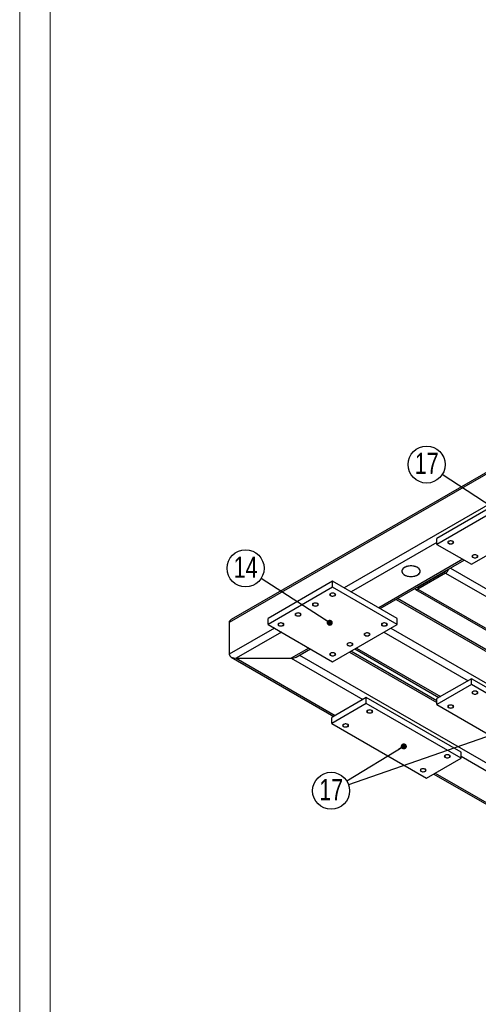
# Model space of a CAD drawing. Header units: millimetres. Extents: x 0 to 841, y 0 to 594.
# Tile 2 of 19: x 0 to 75, y 82 to 244. Entities that reach past the tile are written whole.
import ezdxf

# ---------------------------------------------------------------- set-up
doc = ezdxf.new("R2010")
doc.units = ezdxf.units.MM
doc.layers.add('NOTES', color=6, linetype='Continuous')
doc.layers.add('TRAIT-FINS', color=9, linetype='Continuous')
doc.layers.add('TRAIT-FORT', color=4, linetype='Continuous', lineweight=25)
doc.styles.add('SLDTEXTSTYLE0', font='TXT', dxfattribs={"width": 0.75})
doc.dimstyles.new('SLDDIMSTYLE4', dxfattribs={"dimtxt": 0.18, "dimasz": 1, "dimexe": 0, "dimexo": 0.0625, "dimgap": 0, "dimtad": 0, "dimtih": 1, "dimtoh": 1, "dimdec": 0, "dimrnd": 1e-09, "dimzin": 0, "dimdsep": 46, "dimtxsty": 'Standard', "dimblk1": 'DOT', "dimblk2": 'DOT', "dimsah": 1, "dimcen": 0.09, "dimadec": 0, "dimazin": 0, "dimtfac": 1, "dimtdec": 0, "dimtofl": 0, "dimtmove": 0, "dimatfit": 3, "dimldrblk": 'DOT', "dimfxl": 1, "dimfrac": 2, "dimtolj": 1, "dimtzin": 0, "dimarcsym": 0})

# ---------------------------------------------------------------- blocks, each defined once
blk = doc.blocks.new('SW_NOTE_26')
at = {"layer": 'NOTES', "color": 0}
blk.add_circle((-2.54, 1.66), 3.04, dxfattribs=at)
at = {"layer": 'NOTES', "color": 0, "insert": (-2.53, 3.59), "char_height": 3.5, "attachment_point": 2, "style": 'SLDTEXTSTYLE0'}
blk.add_mtext('17', dxfattribs=at)
blk = doc.blocks.new('_Dot')
at = {"color": 0, "linetype": 'ByBlock', "lineweight": -2}
blk.add_line((-0.5, 0), (-1, 0), dxfattribs=at)
at = {"color": 0, "linetype": 'ByBlock', "const_width": 0.5}
blk.add_lwpolyline([(-0.25, 0, 1), (0.25, 0, 1)], format="xyb", close=True, dxfattribs=at)
blk = doc.blocks.new('SW_NOTE_27')
at = {"layer": 'NOTES', "color": 0}
blk.add_circle((-2.55, 1.65), 3.04, dxfattribs=at)
at = {"layer": 'NOTES', "color": 0, "insert": (-2.54, 3.59), "char_height": 3.5, "attachment_point": 2, "style": 'SLDTEXTSTYLE0'}
blk.add_mtext('14', dxfattribs=at)
blk = doc.blocks.new('SW_NOTE_32')
at = {"layer": 'NOTES', "color": 0}
blk.add_circle((-2.59, -1.58), 3.04, dxfattribs=at)
at = {"layer": 'NOTES', "color": 0, "insert": (-2.58, 0.35), "char_height": 3.5, "attachment_point": 2, "style": 'SLDTEXTSTYLE0'}
blk.add_mtext('17', dxfattribs=at)

msp = doc.modelspace()

# ---------------------------------------------------------------- linework, layer by layer
at = {"lineweight": 18}
for p, q in [((0, 594), (0, 0)), ((5, 589), (5, 5))]:
    msp.add_line(p, q, dxfattribs=at)
at = {"layer": 'TRAIT-FINS', "lineweight": 18, "flags": 128}
for points in [[(71.07, 158.23), (71.18, 158.14), (71.22, 158.03), (71.18, 157.92), (71.07, 157.83), (70.91, 157.76), (70.72, 157.74), (70.53, 157.76), (70.36, 157.83), (70.25, 157.92), (70.22, 158.03), (70.25, 158.14), (70.36, 158.23), (70.53, 158.3), (70.72, 158.32), (70.91, 158.3), (71.07, 158.23)], [(75.03, 155.95), (75.14, 155.85), (75.18, 155.74), (75.14, 155.63), (75.03, 155.54), (74.87, 155.48), (74.68, 155.45), (74.49, 155.48), (74.32, 155.54), (74.21, 155.63), (74.18, 155.74), (74.21, 155.85), (74.32, 155.95), (74.49, 156.01), (74.68, 156.03), (74.87, 156.01), (75.03, 155.95)], [(51.7, 149.66), (51.8, 149.57), (51.84, 149.46), (51.8, 149.35), (51.7, 149.25), (51.53, 149.19), (51.34, 149.17), (51.15, 149.19), (50.99, 149.25), (50.88, 149.35), (50.84, 149.46), (50.88, 149.57), (50.99, 149.66), (51.15, 149.72), (51.34, 149.75), (51.53, 149.72), (51.7, 149.66)], [(48.87, 148.03), (48.98, 147.93), (49.01, 147.82), (48.98, 147.71), (48.87, 147.62), (48.7, 147.56), (48.51, 147.54), (48.32, 147.56), (48.16, 147.62), (48.05, 147.71), (48.01, 147.82), (48.05, 147.93), (48.16, 148.03), (48.32, 148.09), (48.51, 148.11), (48.7, 148.09), (48.87, 148.03)], [(46.04, 146.4), (46.15, 146.3), (46.19, 146.19), (46.15, 146.08), (46.04, 145.99), (45.88, 145.92), (45.69, 145.9), (45.49, 145.92), (45.33, 145.99), (45.22, 146.08), (45.19, 146.19), (45.22, 146.3), (45.33, 146.4), (45.49, 146.46), (45.69, 146.48), (45.88, 146.46), (46.04, 146.4)], [(43.21, 144.76), (43.32, 144.67), (43.36, 144.56), (43.32, 144.45), (43.21, 144.35), (43.05, 144.29), (42.86, 144.27), (42.67, 144.29), (42.5, 144.35), (42.39, 144.45), (42.36, 144.56), (42.39, 144.67), (42.5, 144.76), (42.67, 144.83), (42.86, 144.85), (43.05, 144.83), (43.21, 144.76)], [(60.18, 144.76), (60.29, 144.67), (60.33, 144.56), (60.29, 144.45), (60.18, 144.35), (60.02, 144.29), (59.83, 144.27), (59.64, 144.29), (59.47, 144.35), (59.37, 144.45), (59.33, 144.56), (59.37, 144.67), (59.47, 144.76), (59.64, 144.83), (59.83, 144.85), (60.02, 144.83), (60.18, 144.76)], [(57.35, 143.13), (57.46, 143.04), (57.5, 142.93), (57.46, 142.82), (57.35, 142.72), (57.19, 142.66), (57, 142.64), (56.81, 142.66), (56.65, 142.72), (56.54, 142.82), (56.5, 142.93), (56.54, 143.04), (56.65, 143.13), (56.81, 143.19), (57, 143.21), (57.19, 143.19), (57.35, 143.13)], [(54.52, 141.5), (54.63, 141.4), (54.67, 141.29), (54.63, 141.18), (54.52, 141.09), (54.36, 141.03), (54.17, 141), (53.98, 141.03), (53.82, 141.09), (53.71, 141.18), (53.67, 141.29), (53.71, 141.4), (53.82, 141.5), (53.98, 141.56), (54.17, 141.58), (54.36, 141.56), (54.52, 141.5)], [(51.7, 139.86), (51.8, 139.77), (51.84, 139.66), (51.8, 139.55), (51.7, 139.46), (51.53, 139.39), (51.34, 139.37), (51.15, 139.39), (50.99, 139.46), (50.88, 139.55), (50.84, 139.66), (50.88, 139.77), (50.99, 139.86), (51.15, 139.93), (51.34, 139.95), (51.53, 139.93), (51.7, 139.86)], [(75.03, 133.58), (75.14, 133.48), (75.18, 133.37), (75.14, 133.26), (75.03, 133.17), (74.87, 133.11), (74.68, 133.09), (74.49, 133.11), (74.32, 133.17), (74.21, 133.26), (74.18, 133.37), (74.21, 133.48), (74.32, 133.58), (74.49, 133.64), (74.68, 133.66), (74.87, 133.64), (75.03, 133.58)], [(71.07, 131.29), (71.18, 131.2), (71.22, 131.09), (71.18, 130.98), (71.07, 130.88), (70.91, 130.82), (70.72, 130.8), (70.53, 130.82), (70.36, 130.88), (70.25, 130.98), (70.22, 131.09), (70.25, 131.2), (70.36, 131.29), (70.53, 131.35), (70.72, 131.38), (70.91, 131.35), (71.07, 131.29)], [(57.78, 130.48), (57.88, 130.38), (57.92, 130.27), (57.88, 130.16), (57.78, 130.07), (57.61, 130), (57.42, 129.98), (57.23, 130), (57.07, 130.07), (56.96, 130.16), (56.92, 130.27), (56.96, 130.38), (57.07, 130.48), (57.23, 130.54), (57.42, 130.56), (57.61, 130.54), (57.78, 130.48)], [(53.82, 128.19), (53.93, 128.1), (53.96, 127.99), (53.93, 127.88), (53.82, 127.78), (53.65, 127.72), (53.46, 127.7), (53.27, 127.72), (53.11, 127.78), (53, 127.88), (52.96, 127.99), (53, 128.1), (53.11, 128.19), (53.27, 128.25), (53.46, 128.27), (53.65, 128.25), (53.82, 128.19)], [(70.5, 123.13), (70.61, 123.03), (70.65, 122.92), (70.61, 122.81), (70.5, 122.72), (70.34, 122.66), (70.15, 122.64), (69.96, 122.66), (69.8, 122.72), (69.69, 122.81), (69.65, 122.92), (69.69, 123.03), (69.8, 123.13), (69.96, 123.19), (70.15, 123.21), (70.34, 123.19), (70.5, 123.13)], [(66.54, 120.84), (66.65, 120.75), (66.69, 120.64), (66.65, 120.53), (66.54, 120.43), (66.38, 120.37), (66.19, 120.35), (66, 120.37), (65.84, 120.43), (65.73, 120.53), (65.69, 120.64), (65.73, 120.75), (65.84, 120.84), (66, 120.9), (66.19, 120.93), (66.38, 120.9), (66.54, 120.84)]]:
    msp.add_lwpolyline(points, dxfattribs=at)
at = {"layer": 'TRAIT-FORT', "lineweight": 25}
for p, q in [((200.54, 240.81), (34.37, 144.89)), ((200.54, 241.08), (34.7, 145.35)), ((118.16, 188.03), (53.25, 150.56)), ((84.01, 167.66), (68.45, 158.68)), ((84.01, 166.68), (68.45, 157.7)), ((74.11, 154.44), (89.67, 163.42)), ((68.45, 157.7), (68.45, 158.68)), ((68.45, 158.03), (54.38, 149.91)), ((68.45, 157.7), (74.11, 154.44)), ((72.7, 155.25), (58.91, 147.29)), ((59.14, 147.16), (72.93, 155.12)), ((70.67, 153.81), (114.27, 128.64)), ((65.34, 150.68), (69.87, 153.29)), ((69.87, 152.97), (65.34, 150.36)), ((69.82, 153.32), (69.87, 153.29)), ((69.87, 152.97), (113.71, 127.66)), ((51.34, 151.66), (40.74, 145.54)), ((51.34, 150.68), (40.74, 144.56)), ((51.34, 150.68), (51.34, 151.66)), ((61.95, 145.54), (51.34, 151.66)), ((61.95, 144.56), (51.34, 150.68)), ((64.94, 150.32), (108.78, 125.01)), ((65.29, 150.71), (65.34, 150.68)), ((65.34, 150.36), (109.18, 125.05)), ((61.76, 148.67), (100.84, 126.11)), ((100.67, 126.48), (61.99, 148.8)), ((40.74, 144.56), (40.74, 145.54)), ((61.95, 144.56), (61.95, 145.54)), ((34.37, 144.89), (34.37, 139.66)), ((41.8, 143.95), (34.37, 139.66)), ((40.74, 144.56), (51.34, 138.44)), ((51.34, 138.44), (61.95, 144.56)), ((60.89, 143.95), (100.84, 120.88)), ((42.93, 143.29), (35.5, 139.01)), ((59.76, 143.29), (73.55, 135.33)), ((47.45, 140.68), (44.55, 139.01)), ((55.23, 140.68), (69.02, 132.72)), ((34.7, 139.2), (51.53, 129.48)), ((35.5, 139.01), (44.55, 139.01)), ((35.5, 139.01), (51.77, 129.62)), ((44.55, 139.01), (56.29, 132.23)), ((45.35, 139.2), (47.69, 140.55)), ((45.92, 139.53), (87.62, 115.45)), ((54.1, 140.03), (68.45, 131.74)), ((68.45, 132.01), (54.33, 140.16)), ((55, 140.55), (68.79, 132.59)), ((74.11, 135.66), (68.45, 132.39)), ((74.11, 134.68), (68.45, 131.41)), ((74.11, 134.68), (74.11, 135.66)), ((89.67, 126.68), (74.11, 135.66)), ((89.67, 125.7), (74.11, 134.68)), ((56.86, 132.56), (51.2, 129.29)), ((56.86, 131.58), (56.86, 132.56)), ((72.41, 123.58), (56.86, 132.56)), ((56.86, 131.58), (51.2, 128.31)), ((72.41, 122.6), (56.86, 131.58)), ((68.45, 131.41), (68.45, 132.39)), ((68.45, 131.41), (84.01, 122.43)), ((51.2, 128.31), (51.2, 129.29)), ((51.2, 128.31), (66.76, 119.33)), ((72.41, 122.6), (72.41, 123.58)), ((72.41, 122.92), (86.49, 114.8)), ((66.76, 119.33), (72.41, 122.6)), ((67.94, 120.01), (81.73, 112.05)), ((68.17, 120.15), (81.96, 112.19))]:
    msp.add_line(p, q, dxfattribs=at)
at = {"layer": 'TRAIT-FORT', "lineweight": 25, "flags": 128}
for points in [[(70.42, 158.2), (70.34, 158.14), (70.3, 158.07), (70.29, 158), (70.33, 157.93), (70.39, 157.87), (70.49, 157.82), (70.61, 157.79), (70.73, 157.78), (70.86, 157.8), (70.97, 157.83), (71.06, 157.88), (71.12, 157.95), (71.14, 158.02), (71.13, 158.09), (71.08, 158.16), (70.99, 158.22), (70.89, 158.25), (70.76, 158.27), (70.64, 158.27), (70.52, 158.25), (70.42, 158.2)], [(74.38, 155.92), (74.3, 155.86), (74.26, 155.79), (74.25, 155.72), (74.29, 155.65), (74.35, 155.58), (74.45, 155.54), (74.57, 155.51), (74.69, 155.5), (74.82, 155.51), (74.93, 155.55), (75.02, 155.6), (75.08, 155.66), (75.1, 155.73), (75.09, 155.81), (75.04, 155.87), (74.95, 155.93), (74.85, 155.97), (74.72, 155.99), (74.6, 155.98), (74.48, 155.96), (74.38, 155.92)], [(63.15, 152.68), (63.32, 152.6), (63.51, 152.53), (63.73, 152.47), (63.95, 152.44), (64.18, 152.43), (64.41, 152.44), (64.63, 152.46), (64.85, 152.51), (65.05, 152.58), (65.23, 152.66), (65.38, 152.76), (65.51, 152.87), (65.61, 152.99), (65.67, 153.11), (65.7, 153.24), (65.7, 153.38), (65.66, 153.51), (65.59, 153.63), (65.48, 153.75), (65.34, 153.86), (65.18, 153.95), (65, 154.03), (64.79, 154.09), (64.58, 154.13), (64.35, 154.16), (64.12, 154.16), (63.89, 154.14), (63.67, 154.1), (63.46, 154.05), (63.27, 153.97), (63.11, 153.88), (62.96, 153.78), (62.85, 153.66), (62.77, 153.54), (62.72, 153.41), (62.71, 153.28), (62.73, 153.15), (62.78, 153.02), (62.87, 152.9), (63, 152.78), (63.15, 152.68)], [(65.27, 152.68), (65.42, 152.78), (65.54, 152.9), (65.63, 153.02), (65.68, 153.15), (65.71, 153.28), (65.69, 153.41), (65.64, 153.54), (65.56, 153.66), (65.45, 153.78), (65.31, 153.88), (65.14, 153.97), (64.95, 154.05), (64.74, 154.1), (64.52, 154.14), (64.29, 154.16), (64.06, 154.16), (63.84, 154.13), (63.62, 154.09), (63.41, 154.03), (63.23, 153.95), (63.07, 153.86), (62.93, 153.75), (62.83, 153.63), (62.75, 153.51), (62.71, 153.38), (62.71, 153.24), (62.74, 153.11), (62.8, 152.99), (62.9, 152.87), (63.03, 152.76), (63.19, 152.66), (63.37, 152.58), (63.57, 152.51), (63.78, 152.46), (64.01, 152.44), (64.23, 152.43), (64.46, 152.44), (64.69, 152.47), (64.9, 152.53), (65.09, 152.6), (65.27, 152.68)], [(51.04, 149.63), (50.97, 149.57), (50.92, 149.5), (50.92, 149.43), (50.95, 149.36), (51.02, 149.3), (51.12, 149.25), (51.23, 149.22), (51.36, 149.21), (51.48, 149.23), (51.59, 149.26), (51.68, 149.31), (51.74, 149.38), (51.77, 149.45), (51.75, 149.52), (51.7, 149.59), (51.62, 149.64), (51.51, 149.68), (51.39, 149.7), (51.26, 149.7), (51.14, 149.67), (51.04, 149.63)], [(48.21, 148), (48.14, 147.94), (48.1, 147.87), (48.09, 147.8), (48.12, 147.73), (48.19, 147.66), (48.29, 147.62), (48.4, 147.59), (48.53, 147.58), (48.65, 147.59), (48.77, 147.63), (48.86, 147.68), (48.91, 147.74), (48.94, 147.82), (48.92, 147.89), (48.87, 147.95), (48.79, 148.01), (48.68, 148.05), (48.56, 148.07), (48.43, 148.07), (48.31, 148.04), (48.21, 148)], [(45.38, 146.36), (45.31, 146.31), (45.27, 146.24), (45.26, 146.16), (45.3, 146.09), (45.36, 146.03), (45.46, 145.98), (45.58, 145.95), (45.7, 145.95), (45.83, 145.96), (45.94, 145.99), (46.03, 146.05), (46.09, 146.11), (46.11, 146.18), (46.1, 146.25), (46.04, 146.32), (45.96, 146.38), (45.85, 146.42), (45.73, 146.44), (45.61, 146.43), (45.49, 146.41), (45.38, 146.36)], [(42.56, 144.73), (42.48, 144.67), (42.44, 144.6), (42.43, 144.53), (42.47, 144.46), (42.53, 144.4), (42.63, 144.35), (42.75, 144.32), (42.87, 144.31), (43, 144.33), (43.11, 144.36), (43.2, 144.41), (43.26, 144.48), (43.28, 144.55), (43.27, 144.62), (43.22, 144.69), (43.13, 144.74), (43.03, 144.78), (42.9, 144.8), (42.78, 144.8), (42.66, 144.78), (42.56, 144.73)], [(59.53, 144.73), (59.45, 144.67), (59.41, 144.6), (59.4, 144.53), (59.44, 144.46), (59.51, 144.4), (59.6, 144.35), (59.72, 144.32), (59.84, 144.31), (59.97, 144.33), (60.08, 144.36), (60.17, 144.41), (60.23, 144.48), (60.25, 144.55), (60.24, 144.62), (60.19, 144.69), (60.1, 144.74), (60, 144.78), (59.87, 144.8), (59.75, 144.8), (59.63, 144.78), (59.53, 144.73)], [(56.7, 143.1), (56.62, 143.04), (56.58, 142.97), (56.58, 142.9), (56.61, 142.83), (56.68, 142.77), (56.77, 142.72), (56.89, 142.69), (57.01, 142.68), (57.14, 142.69), (57.25, 142.73), (57.34, 142.78), (57.4, 142.84), (57.42, 142.92), (57.41, 142.99), (57.36, 143.06), (57.28, 143.11), (57.17, 143.15), (57.05, 143.17), (56.92, 143.17), (56.8, 143.14), (56.7, 143.1)], [(53.87, 141.47), (53.79, 141.41), (53.75, 141.34), (53.75, 141.27), (53.78, 141.19), (53.85, 141.13), (53.94, 141.09), (54.06, 141.06), (54.19, 141.05), (54.31, 141.06), (54.42, 141.1), (54.51, 141.15), (54.57, 141.21), (54.59, 141.28), (54.58, 141.36), (54.53, 141.42), (54.45, 141.48), (54.34, 141.52), (54.22, 141.54), (54.09, 141.53), (53.97, 141.51), (53.87, 141.47)], [(51.04, 139.83), (50.97, 139.77), (50.92, 139.71), (50.92, 139.63), (50.95, 139.56), (51.02, 139.5), (51.12, 139.45), (51.23, 139.42), (51.36, 139.41), (51.48, 139.43), (51.59, 139.46), (51.68, 139.51), (51.74, 139.58), (51.77, 139.65), (51.75, 139.72), (51.7, 139.79), (51.62, 139.85), (51.51, 139.88), (51.39, 139.9), (51.26, 139.9), (51.14, 139.88), (51.04, 139.83)], [(74.38, 133.55), (74.3, 133.49), (74.26, 133.42), (74.25, 133.35), (74.29, 133.28), (74.35, 133.21), (74.45, 133.17), (74.57, 133.14), (74.69, 133.13), (74.82, 133.14), (74.93, 133.18), (75.02, 133.23), (75.08, 133.29), (75.1, 133.36), (75.09, 133.44), (75.04, 133.5), (74.95, 133.56), (74.85, 133.6), (74.72, 133.62), (74.6, 133.61), (74.48, 133.59), (74.38, 133.55)], [(70.42, 131.26), (70.34, 131.2), (70.3, 131.13), (70.29, 131.06), (70.33, 130.99), (70.39, 130.93), (70.49, 130.88), (70.61, 130.85), (70.73, 130.84), (70.86, 130.86), (70.97, 130.89), (71.06, 130.94), (71.12, 131.01), (71.14, 131.08), (71.13, 131.15), (71.08, 131.22), (70.99, 131.27), (70.89, 131.31), (70.76, 131.33), (70.64, 131.33), (70.52, 131.3), (70.42, 131.26)], [(57.12, 130.44), (57.05, 130.39), (57.01, 130.32), (57, 130.24), (57.03, 130.17), (57.1, 130.11), (57.2, 130.06), (57.31, 130.03), (57.44, 130.03), (57.56, 130.04), (57.68, 130.07), (57.76, 130.13), (57.82, 130.19), (57.85, 130.26), (57.83, 130.33), (57.78, 130.4), (57.7, 130.46), (57.59, 130.5), (57.47, 130.52), (57.34, 130.51), (57.22, 130.49), (57.12, 130.44)], [(53.16, 128.16), (53.09, 128.1), (53.05, 128.03), (53.04, 127.96), (53.07, 127.89), (53.14, 127.83), (53.24, 127.78), (53.35, 127.75), (53.48, 127.74), (53.6, 127.75), (53.72, 127.79), (53.81, 127.84), (53.86, 127.9), (53.89, 127.98), (53.87, 128.05), (53.82, 128.12), (53.74, 128.17), (53.63, 128.21), (53.51, 128.23), (53.38, 128.23), (53.26, 128.2), (53.16, 128.16)], [(69.85, 123.1), (69.78, 123.04), (69.73, 122.97), (69.73, 122.9), (69.76, 122.83), (69.83, 122.76), (69.92, 122.72), (70.04, 122.69), (70.17, 122.68), (70.29, 122.69), (70.4, 122.73), (70.49, 122.78), (70.55, 122.84), (70.58, 122.91), (70.56, 122.99), (70.51, 123.05), (70.43, 123.11), (70.32, 123.15), (70.2, 123.17), (70.07, 123.16), (69.95, 123.14), (69.85, 123.1)], [(65.89, 120.81), (65.82, 120.75), (65.77, 120.68), (65.77, 120.61), (65.8, 120.54), (65.87, 120.48), (65.96, 120.43), (66.08, 120.4), (66.21, 120.39), (66.33, 120.41), (66.44, 120.44), (66.53, 120.49), (66.59, 120.56), (66.62, 120.63), (66.6, 120.7), (66.55, 120.77), (66.47, 120.82), (66.36, 120.86), (66.24, 120.88), (66.11, 120.88), (65.99, 120.85), (65.89, 120.81)]]:
    msp.add_lwpolyline(points, dxfattribs=at)
at = {"layer": 'TRAIT-FORT', "lineweight": 25}
for centre, radius, start, end in [((69.2, 154.01), 1.24, 302.6962, 343.029), ((69.58, 153.76), 0.553, 301.6608, 324.2411), ((65.12, 150.62), 0.345, 211.4558, 309.7085), ((65.22, 150.86), 0.221, 261.0531, 304.1615)]:
    msp.add_arc(centre, radius, start, end, dxfattribs=at)
for centre, start_param, end_param in [((35.5, 144.89), 2.356113, 3.141593), ((35.5, 144.89), 2.356113, 3.141593), ((35.5, 139.66), 3.141593, 4.712389), ((35.5, 139.66), 3.141593, 4.712389), ((44.55, 139.66), 4.712389, 5.497706), ((44.55, 139.66), 4.712389, 5.497706)]:
    msp.add_ellipse(centre, major_axis=(1.13, 0), ratio=0.577382, start_param=start_param, end_param=end_param, dxfattribs=at)

# ---------------------------------------------------------------- block references
at = {"layer": 'NOTES'}
for name, p in [('SW_NOTE_26', (69.3, 169.14)), ('SW_NOTE_27', (39.61, 152.12)), ('SW_NOTE_32', (53.68, 118.84))]:
    msp.add_blockref(name, p, dxfattribs=at)

# ---------------------------------------------------------------- leaders
for points in [[(80.62, 161.76), (69.3, 169.14)], [(50.87, 144.83), (39.61, 152.12)], [(79.8, 127.23), (53.96, 118.26)], [(63.02, 124.55), (53.68, 118.84)]]:
    msp.add_leader(points, dimstyle='SLDDIMSTYLE4', dxfattribs=at)

doc.saveas('drawing.dxf')
